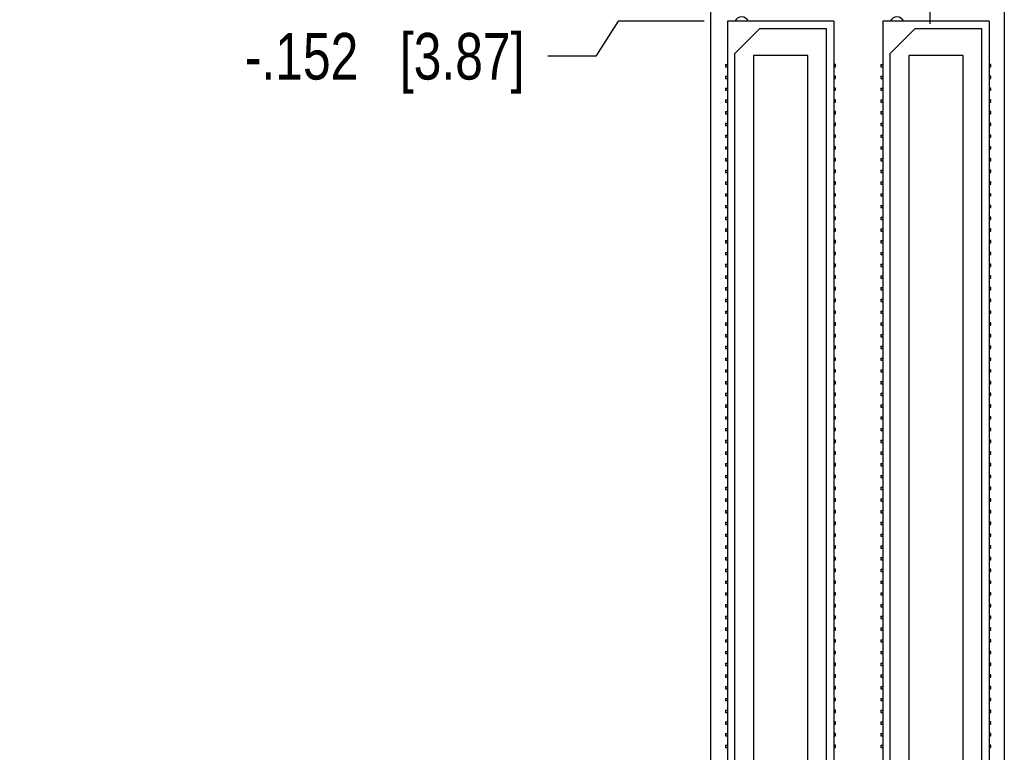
# Model space of a CAD drawing. Header units: inches. Extents: x 0 to 22, y 0 to 17.
# Tile 4 of 15: x 2.2 to 4.9, y 6.7 to 8.6. Entities that reach past the tile are written whole.
import ezdxf

# ---------------------------------------------------------------- set-up
doc = ezdxf.new("R2010")
doc.units = ezdxf.units.IN
doc.header["$LTSCALE"] = 1.21
doc.header["$MEASUREMENT"] = 0
doc.linetypes.add('CENTER', pattern=[0.6, 0.375, -0.075, 0.075, -0.075])
doc.layers.get('0').update_dxf_attribs({"linetype": 'CONTINUOUS'})
doc.layers.add('DEFAULT_1', color=7, linetype='CENTER')
doc.layers.add('DIMENSIONS', color=7, linetype='CONTINUOUS')
doc.styles.get("Standard").update_dxf_attribs({"font": 'txt', "width": 0.8})
doc.dimstyles.new('DIMSTYLE_2', dxfattribs={"dimtxt": 0.125, "dimasz": 0.18, "dimexe": 0.18, "dimexo": 0.0625, "dimgap": 0.09, "dimtad": 0, "dimtih": 1, "dimtoh": 1, "dimdec": 3, "dimzin": 4, "dimdsep": 46, "dimtxsty": 'STANDARD', "dimblk": '_FILLED', "dimblk1": '_FILLED', "dimblk2": '_FILLED', "dimcen": 0.09, "dimadec": 0, "dimazin": 0, "dimtp": 0.01, "dimtm": 0.01, "dimtfac": 1, "dimtdec": 3, "dimtofl": 0, "dimtmove": 0, "dimatfit": 3, "dimldrblk": '_FILLED', "dimfxl": 1, "dimtolj": 1, "dimtzin": 4, "dimarcsym": 0})

# ---------------------------------------------------------------- blocks, each defined once
blk = doc.blocks.new('*D6')
at = {"layer": 'DIMENSIONS', "color": 2, "linetype": 'CONTINUOUS'}
blk.add_line((4.0847, 5.1825), (3.6468, 5.1825), dxfattribs=at)
at = {"layer": 'DIMENSIONS', "color": 2, "linetype": 'CONTINUOUS', "insert": (3.5843, 5.245), "char_height": 0.125, "width": 1.325, "attachment_point": 3, "line_spacing_factor": 0.9}
blk.add_mtext('-3.610{\\Ftxt.shx;\\W1.000000;\\H0.125000; }[91.7]', dxfattribs=at)
blk = doc.blocks.new('_FILLED')
at = {"color": 0, "linetype": 'BYBLOCK'}
blk.add_solid([(0, 0), (-1, 0.174), (-1, -0.174)], dxfattribs=at)
blk = doc.blocks.new('*D7')
at = {"layer": 'DIMENSIONS', "color": 2, "linetype": 'CONTINUOUS'}
blk.add_line((4.5497, 4.9239), (3.6468, 4.9239), dxfattribs=at)
at = {"layer": 'DIMENSIONS', "color": 2, "linetype": 'CONTINUOUS', "insert": (3.5843, 4.9864), "char_height": 0.125, "width": 1.425, "attachment_point": 3, "line_spacing_factor": 0.9}
blk.add_mtext('-3.869{\\Ftxt.shx;\\W1.000000;\\H0.125000; }[98.27]', dxfattribs=at)
blk = doc.blocks.new('*D8')
at = {"layer": 'DIMENSIONS', "color": 2, "linetype": 'CONTINUOUS'}
for p, q in [((3.8355, 8.6405), (3.7756, 8.5463)), ((4.0668, 8.6405), (3.8355, 8.6405)), ((3.7756, 8.5463), (3.6468, 8.5463))]:
    blk.add_line(p, q, dxfattribs=at)
at = {"layer": 'DIMENSIONS', "color": 2, "linetype": 'CONTINUOUS', "insert": (3.5843, 8.6088), "char_height": 0.125, "width": 1.225, "attachment_point": 3, "line_spacing_factor": 0.9}
blk.add_mtext('-.152{\\Ftxt.shx;\\W1.000000;\\H0.125000; }[3.87]', dxfattribs=at)
blk = doc.blocks.new('*D9')
at = {"layer": 'DIMENSIONS', "color": 2, "linetype": 'CONTINUOUS'}
blk.add_line((4.0668, 5.913), (3.6468, 5.913), dxfattribs=at)
at = {"layer": 'DIMENSIONS', "color": 2, "linetype": 'CONTINUOUS', "insert": (3.5843, 5.9755), "char_height": 0.125, "width": 1.425, "attachment_point": 3, "line_spacing_factor": 0.9}
blk.add_mtext('-2.880{\\Ftxt.shx;\\W1.000000;\\H0.125000; }[73.15]', dxfattribs=at)
blk = doc.blocks.new('*D13')
at = {"layer": 'DIMENSIONS', "color": 2, "linetype": 'CONTINUOUS'}
blk.add_line((4.7373, 4.7363), (4.7373, 4.37), dxfattribs=at)
at = {"layer": 'DIMENSIONS', "color": 2, "linetype": 'CONTINUOUS', "insert": (4.6748, 4.3075), "char_height": 0.125, "width": 1.225, "attachment_point": 3, "rotation": 90, "line_spacing_factor": 0.9}
blk.add_mtext('.434{\\Ftxt.shx;\\W1.000000;\\H0.125000; }[11.02]', dxfattribs=at)
blk = doc.blocks.new('*D14')
at = {"layer": 'DIMENSIONS', "color": 2, "linetype": 'CONTINUOUS'}
blk.add_line((4.2723, 4.9949), (4.2723, 4.37), dxfattribs=at)
at = {"layer": 'DIMENSIONS', "color": 2, "linetype": 'CONTINUOUS', "insert": (4.2098, 4.3075), "char_height": 0.125, "width": 1.125, "attachment_point": 3, "rotation": 90, "line_spacing_factor": 0.9}
blk.add_mtext('.031{\\Ftxt.shx;\\W1.000000;\\H0.125000; }[0.79]', dxfattribs=at)

msp = doc.modelspace()

# ---------------------------------------------------------------- linework, layer by layer
at = {"color": 7, "linetype": 'CONTINUOUS'}
for p, q in [((4.0843, 5.0485), (4.0843, 8.9035)), ((4.8723, 8.9035), (4.8723, 4.8075)), ((4.1293, 8.6405), (4.1293, 5.913)), ((4.4143, 8.6405), (4.1293, 8.6405)), ((4.1493, 8.5535), (4.2163, 8.6205)), ((4.2163, 8.6205), (4.3943, 8.6205)), ((4.3943, 8.6205), (4.3943, 5.933)), ((4.4143, 8.6405), (4.4143, 5.913)), ((4.5463, 8.6405), (4.5463, 5.913)), ((4.8313, 8.6405), (4.5463, 8.6405)), ((4.5663, 8.5535), (4.6333, 8.6205)), ((4.6333, 8.6205), (4.8113, 8.6205)), ((4.8113, 8.6205), (4.8113, 5.933)), ((4.8313, 8.6405), (4.8313, 5.913)), ((4.1493, 6), (4.1493, 8.5535)), ((4.1988, 8.5488), (4.1988, 6.0048)), ((4.3448, 8.5488), (4.1988, 8.5488)), ((4.3448, 6.0048), (4.3448, 8.5488)), ((4.5663, 6), (4.5663, 8.5535)), ((4.6158, 8.5488), (4.6158, 6.0048)), ((4.7618, 8.5488), (4.6158, 8.5488)), ((4.7618, 6.0048), (4.7618, 8.5488)), ((4.1243, 8.524), (4.1243, 8.518)), ((4.1243, 8.524), (4.1293, 8.524)), ((4.1243, 8.518), (4.1293, 8.518)), ((4.4193, 8.524), (4.4143, 8.524)), ((4.4143, 8.518), (4.4193, 8.518)), ((4.4193, 8.518), (4.4193, 8.524)), ((4.5413, 8.524), (4.5413, 8.518)), ((4.5413, 8.524), (4.5463, 8.524)), ((4.5413, 8.518), (4.5463, 8.518)), ((4.8363, 8.524), (4.8313, 8.524)), ((4.8313, 8.518), (4.8363, 8.518)), ((4.8363, 8.518), (4.8363, 8.524)), ((4.1243, 8.4925), (4.1243, 8.4865)), ((4.1243, 8.4925), (4.1293, 8.4925)), ((4.1243, 8.4865), (4.1293, 8.4865)), ((4.4193, 8.4925), (4.4143, 8.4925)), ((4.4143, 8.4865), (4.4193, 8.4865)), ((4.4193, 8.4865), (4.4193, 8.4925)), ((4.5413, 8.4925), (4.5413, 8.4865)), ((4.5413, 8.4925), (4.5463, 8.4925)), ((4.5413, 8.4865), (4.5463, 8.4865)), ((4.8363, 8.4925), (4.8313, 8.4925)), ((4.8313, 8.4865), (4.8363, 8.4865)), ((4.8363, 8.4865), (4.8363, 8.4925)), ((4.1243, 8.461), (4.1243, 8.455)), ((4.1243, 8.461), (4.1293, 8.461)), ((4.4193, 8.461), (4.4143, 8.461)), ((4.4193, 8.455), (4.4193, 8.461)), ((4.5413, 8.461), (4.5413, 8.455)), ((4.5413, 8.461), (4.5463, 8.461)), ((4.8363, 8.461), (4.8313, 8.461)), ((4.8363, 8.455), (4.8363, 8.461)), ((4.1243, 8.455), (4.1293, 8.455)), ((4.4143, 8.455), (4.4193, 8.455)), ((4.5413, 8.455), (4.5463, 8.455)), ((4.8313, 8.455), (4.8363, 8.455)), ((4.1243, 8.4295), (4.1243, 8.4235)), ((4.1243, 8.4295), (4.1293, 8.4295)), ((4.1243, 8.4235), (4.1293, 8.4235)), ((4.4193, 8.4295), (4.4143, 8.4295)), ((4.4143, 8.4235), (4.4193, 8.4235)), ((4.4193, 8.4235), (4.4193, 8.4295)), ((4.5413, 8.4295), (4.5413, 8.4235)), ((4.5413, 8.4295), (4.5463, 8.4295)), ((4.5413, 8.4235), (4.5463, 8.4235)), ((4.8363, 8.4295), (4.8313, 8.4295)), ((4.8313, 8.4235), (4.8363, 8.4235)), ((4.8363, 8.4235), (4.8363, 8.4295)), ((4.1243, 8.398), (4.1243, 8.392)), ((4.1243, 8.398), (4.1293, 8.398)), ((4.1243, 8.392), (4.1293, 8.392)), ((4.4193, 8.398), (4.4143, 8.398)), ((4.4143, 8.392), (4.4193, 8.392)), ((4.4193, 8.392), (4.4193, 8.398)), ((4.5413, 8.398), (4.5413, 8.392)), ((4.5413, 8.398), (4.5463, 8.398)), ((4.5413, 8.392), (4.5463, 8.392)), ((4.8363, 8.398), (4.8313, 8.398)), ((4.8313, 8.392), (4.8363, 8.392)), ((4.8363, 8.392), (4.8363, 8.398)), ((4.1243, 8.3665), (4.1243, 8.3605)), ((4.1243, 8.3665), (4.1293, 8.3665)), ((4.1243, 8.3605), (4.1293, 8.3605)), ((4.4193, 8.3665), (4.4143, 8.3665)), ((4.4143, 8.3605), (4.4193, 8.3605)), ((4.4193, 8.3605), (4.4193, 8.3665)), ((4.5413, 8.3665), (4.5413, 8.3605)), ((4.5413, 8.3665), (4.5463, 8.3665)), ((4.5413, 8.3605), (4.5463, 8.3605)), ((4.8363, 8.3665), (4.8313, 8.3665)), ((4.8313, 8.3605), (4.8363, 8.3605)), ((4.8363, 8.3605), (4.8363, 8.3665)), ((4.1243, 8.335), (4.1243, 8.329)), ((4.1243, 8.335), (4.1293, 8.335)), ((4.1243, 8.329), (4.1293, 8.329)), ((4.4193, 8.335), (4.4143, 8.335)), ((4.4143, 8.329), (4.4193, 8.329)), ((4.4193, 8.329), (4.4193, 8.335)), ((4.5413, 8.335), (4.5413, 8.329)), ((4.5413, 8.335), (4.5463, 8.335)), ((4.5413, 8.329), (4.5463, 8.329)), ((4.8363, 8.335), (4.8313, 8.335)), ((4.8313, 8.329), (4.8363, 8.329)), ((4.8363, 8.329), (4.8363, 8.335)), ((4.1243, 8.3035), (4.1243, 8.2975)), ((4.1243, 8.3035), (4.1293, 8.3035)), ((4.4193, 8.3035), (4.4143, 8.3035)), ((4.4193, 8.2975), (4.4193, 8.3035)), ((4.5413, 8.3035), (4.5413, 8.2975)), ((4.5413, 8.3035), (4.5463, 8.3035)), ((4.8363, 8.3035), (4.8313, 8.3035)), ((4.8363, 8.2975), (4.8363, 8.3035)), ((4.1243, 8.2975), (4.1293, 8.2975)), ((4.4143, 8.2975), (4.4193, 8.2975)), ((4.5413, 8.2975), (4.5463, 8.2975)), ((4.8313, 8.2975), (4.8363, 8.2975)), ((4.1243, 8.272), (4.1243, 8.266)), ((4.1243, 8.272), (4.1293, 8.272)), ((4.1243, 8.266), (4.1293, 8.266)), ((4.4193, 8.272), (4.4143, 8.272)), ((4.4143, 8.266), (4.4193, 8.266)), ((4.4193, 8.266), (4.4193, 8.272)), ((4.5413, 8.272), (4.5413, 8.266)), ((4.5413, 8.272), (4.5463, 8.272)), ((4.5413, 8.266), (4.5463, 8.266)), ((4.8363, 8.272), (4.8313, 8.272)), ((4.8313, 8.266), (4.8363, 8.266)), ((4.8363, 8.266), (4.8363, 8.272)), ((4.1243, 8.2405), (4.1243, 8.2345)), ((4.1243, 8.2405), (4.1293, 8.2405)), ((4.1243, 8.2345), (4.1293, 8.2345)), ((4.4193, 8.2405), (4.4143, 8.2405)), ((4.4143, 8.2345), (4.4193, 8.2345)), ((4.4193, 8.2345), (4.4193, 8.2405)), ((4.5413, 8.2405), (4.5413, 8.2345)), ((4.5413, 8.2405), (4.5463, 8.2405)), ((4.5413, 8.2345), (4.5463, 8.2345)), ((4.8363, 8.2405), (4.8313, 8.2405)), ((4.8313, 8.2345), (4.8363, 8.2345)), ((4.8363, 8.2345), (4.8363, 8.2405)), ((4.1243, 8.209), (4.1243, 8.203)), ((4.1243, 8.209), (4.1293, 8.209)), ((4.1243, 8.203), (4.1293, 8.203)), ((4.4193, 8.209), (4.4143, 8.209)), ((4.4143, 8.203), (4.4193, 8.203)), ((4.4193, 8.203), (4.4193, 8.209)), ((4.5413, 8.209), (4.5413, 8.203)), ((4.5413, 8.209), (4.5463, 8.209)), ((4.5413, 8.203), (4.5463, 8.203)), ((4.8363, 8.209), (4.8313, 8.209)), ((4.8313, 8.203), (4.8363, 8.203)), ((4.8363, 8.203), (4.8363, 8.209)), ((4.1243, 8.1775), (4.1243, 8.1715)), ((4.1243, 8.1775), (4.1293, 8.1775)), ((4.1243, 8.1715), (4.1293, 8.1715)), ((4.4193, 8.1775), (4.4143, 8.1775)), ((4.4143, 8.1715), (4.4193, 8.1715)), ((4.4193, 8.1715), (4.4193, 8.1775)), ((4.5413, 8.1775), (4.5413, 8.1715)), ((4.5413, 8.1775), (4.5463, 8.1775)), ((4.5413, 8.1715), (4.5463, 8.1715)), ((4.8363, 8.1775), (4.8313, 8.1775)), ((4.8313, 8.1715), (4.8363, 8.1715)), ((4.8363, 8.1715), (4.8363, 8.1775)), ((4.1243, 8.146), (4.1243, 8.14)), ((4.1243, 8.146), (4.1293, 8.146)), ((4.4193, 8.146), (4.4143, 8.146)), ((4.4193, 8.14), (4.4193, 8.146)), ((4.5413, 8.146), (4.5413, 8.14)), ((4.5413, 8.146), (4.5463, 8.146)), ((4.8363, 8.146), (4.8313, 8.146)), ((4.8363, 8.14), (4.8363, 8.146)), ((4.1243, 8.14), (4.1293, 8.14)), ((4.1243, 8.1145), (4.1243, 8.1085)), ((4.1243, 8.1145), (4.1293, 8.1145)), ((4.4143, 8.14), (4.4193, 8.14)), ((4.4193, 8.1145), (4.4143, 8.1145)), ((4.4193, 8.1085), (4.4193, 8.1145)), ((4.5413, 8.14), (4.5463, 8.14)), ((4.5413, 8.1145), (4.5413, 8.1085)), ((4.5413, 8.1145), (4.5463, 8.1145)), ((4.8313, 8.14), (4.8363, 8.14)), ((4.8363, 8.1145), (4.8313, 8.1145)), ((4.8363, 8.1085), (4.8363, 8.1145)), ((4.1243, 8.1085), (4.1293, 8.1085)), ((4.4143, 8.1085), (4.4193, 8.1085)), ((4.5413, 8.1085), (4.5463, 8.1085)), ((4.8313, 8.1085), (4.8363, 8.1085)), ((4.1243, 8.083), (4.1243, 8.077)), ((4.1243, 8.083), (4.1293, 8.083)), ((4.1243, 8.077), (4.1293, 8.077)), ((4.4193, 8.083), (4.4143, 8.083)), ((4.4143, 8.077), (4.4193, 8.077)), ((4.4193, 8.077), (4.4193, 8.083)), ((4.5413, 8.083), (4.5413, 8.077)), ((4.5413, 8.083), (4.5463, 8.083)), ((4.5413, 8.077), (4.5463, 8.077)), ((4.8363, 8.083), (4.8313, 8.083)), ((4.8313, 8.077), (4.8363, 8.077)), ((4.8363, 8.077), (4.8363, 8.083)), ((4.1243, 8.0515), (4.1243, 8.0455)), ((4.1243, 8.0515), (4.1293, 8.0515)), ((4.1243, 8.0455), (4.1293, 8.0455)), ((4.4193, 8.0515), (4.4143, 8.0515)), ((4.4143, 8.0455), (4.4193, 8.0455)), ((4.4193, 8.0455), (4.4193, 8.0515)), ((4.5413, 8.0515), (4.5413, 8.0455)), ((4.5413, 8.0515), (4.5463, 8.0515)), ((4.5413, 8.0455), (4.5463, 8.0455)), ((4.8363, 8.0515), (4.8313, 8.0515)), ((4.8313, 8.0455), (4.8363, 8.0455)), ((4.8363, 8.0455), (4.8363, 8.0515)), ((4.1243, 8.02), (4.1243, 8.014)), ((4.1243, 8.02), (4.1293, 8.02)), ((4.1243, 8.014), (4.1293, 8.014)), ((4.4193, 8.02), (4.4143, 8.02)), ((4.4143, 8.014), (4.4193, 8.014)), ((4.4193, 8.014), (4.4193, 8.02)), ((4.5413, 8.02), (4.5413, 8.014)), ((4.5413, 8.02), (4.5463, 8.02)), ((4.5413, 8.014), (4.5463, 8.014)), ((4.8363, 8.02), (4.8313, 8.02)), ((4.8313, 8.014), (4.8363, 8.014)), ((4.8363, 8.014), (4.8363, 8.02)), ((4.1243, 7.9885), (4.1243, 7.9825)), ((4.1243, 7.9885), (4.1293, 7.9885)), ((4.1243, 7.9825), (4.1293, 7.9825)), ((4.4193, 7.9885), (4.4143, 7.9885)), ((4.4143, 7.9825), (4.4193, 7.9825)), ((4.4193, 7.9825), (4.4193, 7.9885)), ((4.5413, 7.9885), (4.5413, 7.9825)), ((4.5413, 7.9885), (4.5463, 7.9885)), ((4.5413, 7.9825), (4.5463, 7.9825)), ((4.8363, 7.9885), (4.8313, 7.9885)), ((4.8313, 7.9825), (4.8363, 7.9825)), ((4.8363, 7.9825), (4.8363, 7.9885)), ((4.1243, 7.957), (4.1243, 7.951)), ((4.1243, 7.957), (4.1293, 7.957)), ((4.4193, 7.957), (4.4143, 7.957)), ((4.4193, 7.951), (4.4193, 7.957)), ((4.5413, 7.957), (4.5413, 7.951)), ((4.5413, 7.957), (4.5463, 7.957)), ((4.8363, 7.957), (4.8313, 7.957)), ((4.8363, 7.951), (4.8363, 7.957)), ((4.1243, 7.951), (4.1293, 7.951)), ((4.4143, 7.951), (4.4193, 7.951)), ((4.5413, 7.951), (4.5463, 7.951)), ((4.8313, 7.951), (4.8363, 7.951)), ((4.1243, 7.9255), (4.1243, 7.9195)), ((4.1243, 7.9255), (4.1293, 7.9255)), ((4.1243, 7.9195), (4.1293, 7.9195)), ((4.4193, 7.9255), (4.4143, 7.9255)), ((4.4143, 7.9195), (4.4193, 7.9195)), ((4.4193, 7.9195), (4.4193, 7.9255)), ((4.5413, 7.9255), (4.5413, 7.9195)), ((4.5413, 7.9255), (4.5463, 7.9255)), ((4.5413, 7.9195), (4.5463, 7.9195)), ((4.8363, 7.9255), (4.8313, 7.9255)), ((4.8313, 7.9195), (4.8363, 7.9195)), ((4.8363, 7.9195), (4.8363, 7.9255)), ((4.1243, 7.894), (4.1243, 7.888)), ((4.1243, 7.894), (4.1293, 7.894)), ((4.1243, 7.888), (4.1293, 7.888)), ((4.4193, 7.894), (4.4143, 7.894)), ((4.4143, 7.888), (4.4193, 7.888)), ((4.4193, 7.888), (4.4193, 7.894)), ((4.5413, 7.894), (4.5413, 7.888)), ((4.5413, 7.894), (4.5463, 7.894)), ((4.5413, 7.888), (4.5463, 7.888)), ((4.8363, 7.894), (4.8313, 7.894)), ((4.8313, 7.888), (4.8363, 7.888)), ((4.8363, 7.888), (4.8363, 7.894)), ((4.1243, 7.8625), (4.1243, 7.8565)), ((4.1243, 7.8625), (4.1293, 7.8625)), ((4.1243, 7.8565), (4.1293, 7.8565)), ((4.4193, 7.8625), (4.4143, 7.8625)), ((4.4143, 7.8565), (4.4193, 7.8565)), ((4.4193, 7.8565), (4.4193, 7.8625)), ((4.5413, 7.8625), (4.5413, 7.8565)), ((4.5413, 7.8625), (4.5463, 7.8625)), ((4.5413, 7.8565), (4.5463, 7.8565)), ((4.8363, 7.8625), (4.8313, 7.8625)), ((4.8313, 7.8565), (4.8363, 7.8565)), ((4.8363, 7.8565), (4.8363, 7.8625)), ((4.1243, 7.831), (4.1243, 7.825)), ((4.1243, 7.831), (4.1293, 7.831)), ((4.1243, 7.825), (4.1293, 7.825)), ((4.4193, 7.831), (4.4143, 7.831)), ((4.4143, 7.825), (4.4193, 7.825)), ((4.4193, 7.825), (4.4193, 7.831)), ((4.5413, 7.831), (4.5413, 7.825)), ((4.5413, 7.831), (4.5463, 7.831)), ((4.5413, 7.825), (4.5463, 7.825)), ((4.8363, 7.831), (4.8313, 7.831)), ((4.8313, 7.825), (4.8363, 7.825)), ((4.8363, 7.825), (4.8363, 7.831)), ((4.1243, 7.7995), (4.1243, 7.7935)), ((4.1243, 7.7995), (4.1293, 7.7995)), ((4.4193, 7.7995), (4.4143, 7.7995)), ((4.4193, 7.7935), (4.4193, 7.7995)), ((4.5413, 7.7995), (4.5413, 7.7935)), ((4.5413, 7.7995), (4.5463, 7.7995)), ((4.8363, 7.7995), (4.8313, 7.7995)), ((4.8363, 7.7935), (4.8363, 7.7995)), ((4.1243, 7.7935), (4.1293, 7.7935)), ((4.4143, 7.7935), (4.4193, 7.7935)), ((4.5413, 7.7935), (4.5463, 7.7935)), ((4.8313, 7.7935), (4.8363, 7.7935)), ((4.1243, 7.768), (4.1243, 7.762)), ((4.1243, 7.768), (4.1293, 7.768)), ((4.1243, 7.762), (4.1293, 7.762)), ((4.4193, 7.768), (4.4143, 7.768)), ((4.4143, 7.762), (4.4193, 7.762)), ((4.4193, 7.762), (4.4193, 7.768)), ((4.5413, 7.768), (4.5413, 7.762)), ((4.5413, 7.768), (4.5463, 7.768)), ((4.5413, 7.762), (4.5463, 7.762)), ((4.8363, 7.768), (4.8313, 7.768)), ((4.8313, 7.762), (4.8363, 7.762)), ((4.8363, 7.762), (4.8363, 7.768)), ((4.1243, 7.7365), (4.1243, 7.7305)), ((4.1243, 7.7365), (4.1293, 7.7365)), ((4.1243, 7.7305), (4.1293, 7.7305)), ((4.4193, 7.7365), (4.4143, 7.7365)), ((4.4143, 7.7305), (4.4193, 7.7305)), ((4.4193, 7.7305), (4.4193, 7.7365)), ((4.5413, 7.7365), (4.5413, 7.7305)), ((4.5413, 7.7365), (4.5463, 7.7365)), ((4.5413, 7.7305), (4.5463, 7.7305)), ((4.8363, 7.7365), (4.8313, 7.7365)), ((4.8313, 7.7305), (4.8363, 7.7305)), ((4.8363, 7.7305), (4.8363, 7.7365)), ((4.1243, 7.705), (4.1243, 7.699)), ((4.1243, 7.705), (4.1293, 7.705)), ((4.1243, 7.699), (4.1293, 7.699)), ((4.4193, 7.705), (4.4143, 7.705)), ((4.4143, 7.699), (4.4193, 7.699)), ((4.4193, 7.699), (4.4193, 7.705)), ((4.5413, 7.705), (4.5413, 7.699)), ((4.5413, 7.705), (4.5463, 7.705)), ((4.5413, 7.699), (4.5463, 7.699)), ((4.8363, 7.705), (4.8313, 7.705)), ((4.8313, 7.699), (4.8363, 7.699)), ((4.8363, 7.699), (4.8363, 7.705)), ((4.1243, 7.6735), (4.1243, 7.6675)), ((4.1243, 7.6735), (4.1293, 7.6735)), ((4.1243, 7.6675), (4.1293, 7.6675)), ((4.4193, 7.6735), (4.4143, 7.6735)), ((4.4143, 7.6675), (4.4193, 7.6675)), ((4.4193, 7.6675), (4.4193, 7.6735)), ((4.5413, 7.6735), (4.5413, 7.6675)), ((4.5413, 7.6735), (4.5463, 7.6735)), ((4.5413, 7.6675), (4.5463, 7.6675)), ((4.8363, 7.6735), (4.8313, 7.6735)), ((4.8313, 7.6675), (4.8363, 7.6675)), ((4.8363, 7.6675), (4.8363, 7.6735)), ((4.1243, 7.642), (4.1243, 7.636)), ((4.1243, 7.642), (4.1293, 7.642)), ((4.4193, 7.642), (4.4143, 7.642)), ((4.4193, 7.636), (4.4193, 7.642)), ((4.5413, 7.642), (4.5413, 7.636)), ((4.5413, 7.642), (4.5463, 7.642)), ((4.8363, 7.642), (4.8313, 7.642)), ((4.8363, 7.636), (4.8363, 7.642)), ((4.1243, 7.636), (4.1293, 7.636)), ((4.4143, 7.636), (4.4193, 7.636)), ((4.5413, 7.636), (4.5463, 7.636)), ((4.8313, 7.636), (4.8363, 7.636)), ((4.1243, 7.6105), (4.1243, 7.6045)), ((4.1243, 7.6105), (4.1293, 7.6105)), ((4.1243, 7.6045), (4.1293, 7.6045)), ((4.4193, 7.6105), (4.4143, 7.6105)), ((4.4143, 7.6045), (4.4193, 7.6045)), ((4.4193, 7.6045), (4.4193, 7.6105)), ((4.5413, 7.6105), (4.5413, 7.6045)), ((4.5413, 7.6105), (4.5463, 7.6105)), ((4.5413, 7.6045), (4.5463, 7.6045)), ((4.8363, 7.6105), (4.8313, 7.6105)), ((4.8313, 7.6045), (4.8363, 7.6045)), ((4.8363, 7.6045), (4.8363, 7.6105)), ((4.1243, 7.579), (4.1243, 7.573)), ((4.1243, 7.579), (4.1293, 7.579)), ((4.1243, 7.573), (4.1293, 7.573)), ((4.4193, 7.579), (4.4143, 7.579)), ((4.4143, 7.573), (4.4193, 7.573)), ((4.4193, 7.573), (4.4193, 7.579)), ((4.5413, 7.579), (4.5413, 7.573)), ((4.5413, 7.579), (4.5463, 7.579)), ((4.5413, 7.573), (4.5463, 7.573)), ((4.8363, 7.579), (4.8313, 7.579)), ((4.8313, 7.573), (4.8363, 7.573)), ((4.8363, 7.573), (4.8363, 7.579)), ((4.1243, 7.5475), (4.1243, 7.5415)), ((4.1243, 7.5475), (4.1293, 7.5475)), ((4.1243, 7.5415), (4.1293, 7.5415)), ((4.4193, 7.5475), (4.4143, 7.5475)), ((4.4143, 7.5415), (4.4193, 7.5415)), ((4.4193, 7.5415), (4.4193, 7.5475)), ((4.5413, 7.5475), (4.5413, 7.5415)), ((4.5413, 7.5475), (4.5463, 7.5475)), ((4.5413, 7.5415), (4.5463, 7.5415)), ((4.8363, 7.5475), (4.8313, 7.5475)), ((4.8313, 7.5415), (4.8363, 7.5415)), ((4.8363, 7.5415), (4.8363, 7.5475)), ((4.1243, 7.516), (4.1243, 7.51)), ((4.1243, 7.516), (4.1293, 7.516)), ((4.1243, 7.51), (4.1293, 7.51)), ((4.4193, 7.516), (4.4143, 7.516)), ((4.4143, 7.51), (4.4193, 7.51)), ((4.4193, 7.51), (4.4193, 7.516)), ((4.5413, 7.516), (4.5413, 7.51)), ((4.5413, 7.516), (4.5463, 7.516)), ((4.5413, 7.51), (4.5463, 7.51)), ((4.8363, 7.516), (4.8313, 7.516)), ((4.8313, 7.51), (4.8363, 7.51)), ((4.8363, 7.51), (4.8363, 7.516)), ((4.1243, 7.4845), (4.1243, 7.4785)), ((4.1243, 7.4845), (4.1293, 7.4845)), ((4.4193, 7.4845), (4.4143, 7.4845)), ((4.4193, 7.4785), (4.4193, 7.4845)), ((4.5413, 7.4845), (4.5413, 7.4785)), ((4.5413, 7.4845), (4.5463, 7.4845)), ((4.8363, 7.4845), (4.8313, 7.4845)), ((4.8363, 7.4785), (4.8363, 7.4845)), ((4.1243, 7.4785), (4.1293, 7.4785)), ((4.4143, 7.4785), (4.4193, 7.4785)), ((4.5413, 7.4785), (4.5463, 7.4785)), ((4.8313, 7.4785), (4.8363, 7.4785)), ((4.1243, 7.453), (4.1243, 7.447)), ((4.1243, 7.453), (4.1293, 7.453)), ((4.1243, 7.447), (4.1293, 7.447)), ((4.4193, 7.453), (4.4143, 7.453)), ((4.4143, 7.447), (4.4193, 7.447)), ((4.4193, 7.447), (4.4193, 7.453)), ((4.5413, 7.453), (4.5413, 7.447)), ((4.5413, 7.453), (4.5463, 7.453)), ((4.5413, 7.447), (4.5463, 7.447)), ((4.8363, 7.453), (4.8313, 7.453)), ((4.8313, 7.447), (4.8363, 7.447)), ((4.8363, 7.447), (4.8363, 7.453)), ((4.1243, 7.4215), (4.1243, 7.4155)), ((4.1243, 7.4215), (4.1293, 7.4215)), ((4.1243, 7.4155), (4.1293, 7.4155)), ((4.4193, 7.4215), (4.4143, 7.4215)), ((4.4143, 7.4155), (4.4193, 7.4155)), ((4.4193, 7.4155), (4.4193, 7.4215)), ((4.5413, 7.4215), (4.5413, 7.4155)), ((4.5413, 7.4215), (4.5463, 7.4215)), ((4.5413, 7.4155), (4.5463, 7.4155)), ((4.8363, 7.4215), (4.8313, 7.4215)), ((4.8313, 7.4155), (4.8363, 7.4155)), ((4.8363, 7.4155), (4.8363, 7.4215)), ((4.1243, 7.39), (4.1243, 7.384)), ((4.1243, 7.39), (4.1293, 7.39)), ((4.1243, 7.384), (4.1293, 7.384)), ((4.4193, 7.39), (4.4143, 7.39)), ((4.4143, 7.384), (4.4193, 7.384)), ((4.4193, 7.384), (4.4193, 7.39)), ((4.5413, 7.39), (4.5413, 7.384)), ((4.5413, 7.39), (4.5463, 7.39)), ((4.5413, 7.384), (4.5463, 7.384)), ((4.8363, 7.39), (4.8313, 7.39)), ((4.8313, 7.384), (4.8363, 7.384)), ((4.8363, 7.384), (4.8363, 7.39)), ((4.1243, 7.3585), (4.1243, 7.3525)), ((4.1243, 7.3585), (4.1293, 7.3585)), ((4.1243, 7.3525), (4.1293, 7.3525)), ((4.4193, 7.3585), (4.4143, 7.3585)), ((4.4143, 7.3525), (4.4193, 7.3525)), ((4.4193, 7.3525), (4.4193, 7.3585)), ((4.5413, 7.3585), (4.5413, 7.3525)), ((4.5413, 7.3585), (4.5463, 7.3585)), ((4.5413, 7.3525), (4.5463, 7.3525)), ((4.8363, 7.3585), (4.8313, 7.3585)), ((4.8313, 7.3525), (4.8363, 7.3525)), ((4.8363, 7.3525), (4.8363, 7.3585)), ((4.1243, 7.327), (4.1243, 7.321)), ((4.1243, 7.327), (4.1293, 7.327)), ((4.4193, 7.327), (4.4143, 7.327)), ((4.4193, 7.321), (4.4193, 7.327)), ((4.5413, 7.327), (4.5413, 7.321)), ((4.5413, 7.327), (4.5463, 7.327)), ((4.8363, 7.327), (4.8313, 7.327)), ((4.8363, 7.321), (4.8363, 7.327)), ((4.1243, 7.321), (4.1293, 7.321)), ((4.1243, 7.2955), (4.1243, 7.2895)), ((4.1243, 7.2955), (4.1293, 7.2955)), ((4.4143, 7.321), (4.4193, 7.321)), ((4.4193, 7.2955), (4.4143, 7.2955)), ((4.4193, 7.2895), (4.4193, 7.2955)), ((4.5413, 7.321), (4.5463, 7.321)), ((4.5413, 7.2955), (4.5413, 7.2895)), ((4.5413, 7.2955), (4.5463, 7.2955)), ((4.8313, 7.321), (4.8363, 7.321)), ((4.8363, 7.2955), (4.8313, 7.2955)), ((4.8363, 7.2895), (4.8363, 7.2955)), ((4.1243, 7.2895), (4.1293, 7.2895)), ((4.4143, 7.2895), (4.4193, 7.2895)), ((4.5413, 7.2895), (4.5463, 7.2895)), ((4.8313, 7.2895), (4.8363, 7.2895)), ((4.1243, 7.264), (4.1243, 7.258)), ((4.1243, 7.264), (4.1293, 7.264)), ((4.1243, 7.258), (4.1293, 7.258)), ((4.4193, 7.264), (4.4143, 7.264)), ((4.4143, 7.258), (4.4193, 7.258)), ((4.4193, 7.258), (4.4193, 7.264)), ((4.5413, 7.264), (4.5413, 7.258)), ((4.5413, 7.264), (4.5463, 7.264)), ((4.5413, 7.258), (4.5463, 7.258)), ((4.8363, 7.264), (4.8313, 7.264)), ((4.8313, 7.258), (4.8363, 7.258)), ((4.8363, 7.258), (4.8363, 7.264)), ((4.1243, 7.2325), (4.1243, 7.2265)), ((4.1243, 7.2325), (4.1293, 7.2325)), ((4.1243, 7.2265), (4.1293, 7.2265)), ((4.4193, 7.2325), (4.4143, 7.2325)), ((4.4143, 7.2265), (4.4193, 7.2265)), ((4.4193, 7.2265), (4.4193, 7.2325)), ((4.5413, 7.2325), (4.5413, 7.2265)), ((4.5413, 7.2325), (4.5463, 7.2325)), ((4.5413, 7.2265), (4.5463, 7.2265)), ((4.8363, 7.2325), (4.8313, 7.2325)), ((4.8313, 7.2265), (4.8363, 7.2265)), ((4.8363, 7.2265), (4.8363, 7.2325)), ((4.1243, 7.201), (4.1243, 7.195)), ((4.1243, 7.201), (4.1293, 7.201)), ((4.1243, 7.195), (4.1293, 7.195)), ((4.4193, 7.201), (4.4143, 7.201)), ((4.4143, 7.195), (4.4193, 7.195)), ((4.4193, 7.195), (4.4193, 7.201)), ((4.5413, 7.201), (4.5413, 7.195)), ((4.5413, 7.201), (4.5463, 7.201)), ((4.5413, 7.195), (4.5463, 7.195)), ((4.8363, 7.201), (4.8313, 7.201)), ((4.8313, 7.195), (4.8363, 7.195)), ((4.8363, 7.195), (4.8363, 7.201)), ((4.1243, 7.1695), (4.1243, 7.1635)), ((4.1243, 7.1695), (4.1293, 7.1695)), ((4.1243, 7.1635), (4.1293, 7.1635)), ((4.4193, 7.1695), (4.4143, 7.1695)), ((4.4143, 7.1635), (4.4193, 7.1635)), ((4.4193, 7.1635), (4.4193, 7.1695)), ((4.5413, 7.1695), (4.5413, 7.1635)), ((4.5413, 7.1695), (4.5463, 7.1695)), ((4.5413, 7.1635), (4.5463, 7.1635)), ((4.8363, 7.1695), (4.8313, 7.1695)), ((4.8313, 7.1635), (4.8363, 7.1635)), ((4.8363, 7.1635), (4.8363, 7.1695)), ((4.1243, 7.138), (4.1243, 7.132)), ((4.1243, 7.138), (4.1293, 7.138)), ((4.4193, 7.138), (4.4143, 7.138)), ((4.4193, 7.132), (4.4193, 7.138)), ((4.5413, 7.138), (4.5413, 7.132)), ((4.5413, 7.138), (4.5463, 7.138)), ((4.8363, 7.138), (4.8313, 7.138)), ((4.8363, 7.132), (4.8363, 7.138)), ((4.1243, 7.132), (4.1293, 7.132)), ((4.4143, 7.132), (4.4193, 7.132)), ((4.5413, 7.132), (4.5463, 7.132)), ((4.8313, 7.132), (4.8363, 7.132)), ((4.1243, 7.1065), (4.1243, 7.1005)), ((4.1243, 7.1065), (4.1293, 7.1065)), ((4.1243, 7.1005), (4.1293, 7.1005)), ((4.4193, 7.1065), (4.4143, 7.1065)), ((4.4143, 7.1005), (4.4193, 7.1005)), ((4.4193, 7.1005), (4.4193, 7.1065)), ((4.5413, 7.1065), (4.5413, 7.1005)), ((4.5413, 7.1065), (4.5463, 7.1065)), ((4.5413, 7.1005), (4.5463, 7.1005)), ((4.8363, 7.1065), (4.8313, 7.1065)), ((4.8313, 7.1005), (4.8363, 7.1005)), ((4.8363, 7.1005), (4.8363, 7.1065)), ((4.1243, 7.075), (4.1243, 7.069)), ((4.1243, 7.075), (4.1293, 7.075)), ((4.1243, 7.069), (4.1293, 7.069)), ((4.4193, 7.075), (4.4143, 7.075)), ((4.4143, 7.069), (4.4193, 7.069)), ((4.4193, 7.069), (4.4193, 7.075)), ((4.5413, 7.075), (4.5413, 7.069)), ((4.5413, 7.075), (4.5463, 7.075)), ((4.5413, 7.069), (4.5463, 7.069)), ((4.8363, 7.075), (4.8313, 7.075)), ((4.8313, 7.069), (4.8363, 7.069)), ((4.8363, 7.069), (4.8363, 7.075)), ((4.1243, 7.0435), (4.1243, 7.0375)), ((4.1243, 7.0435), (4.1293, 7.0435)), ((4.1243, 7.0375), (4.1293, 7.0375)), ((4.4193, 7.0435), (4.4143, 7.0435)), ((4.4143, 7.0375), (4.4193, 7.0375)), ((4.4193, 7.0375), (4.4193, 7.0435)), ((4.5413, 7.0435), (4.5413, 7.0375)), ((4.5413, 7.0435), (4.5463, 7.0435)), ((4.5413, 7.0375), (4.5463, 7.0375)), ((4.8363, 7.0435), (4.8313, 7.0435)), ((4.8313, 7.0375), (4.8363, 7.0375)), ((4.8363, 7.0375), (4.8363, 7.0435)), ((4.1243, 7.012), (4.1243, 7.006)), ((4.1243, 7.012), (4.1293, 7.012)), ((4.1243, 7.006), (4.1293, 7.006)), ((4.4193, 7.012), (4.4143, 7.012)), ((4.4143, 7.006), (4.4193, 7.006)), ((4.4193, 7.006), (4.4193, 7.012)), ((4.5413, 7.012), (4.5413, 7.006)), ((4.5413, 7.012), (4.5463, 7.012)), ((4.5413, 7.006), (4.5463, 7.006)), ((4.8363, 7.012), (4.8313, 7.012)), ((4.8313, 7.006), (4.8363, 7.006)), ((4.8363, 7.006), (4.8363, 7.012)), ((4.1243, 6.9805), (4.1243, 6.9745)), ((4.1243, 6.9805), (4.1293, 6.9805)), ((4.4193, 6.9805), (4.4143, 6.9805)), ((4.4193, 6.9745), (4.4193, 6.9805)), ((4.5413, 6.9805), (4.5413, 6.9745)), ((4.5413, 6.9805), (4.5463, 6.9805)), ((4.8363, 6.9805), (4.8313, 6.9805)), ((4.8363, 6.9745), (4.8363, 6.9805)), ((4.1243, 6.9745), (4.1293, 6.9745)), ((4.4143, 6.9745), (4.4193, 6.9745)), ((4.5413, 6.9745), (4.5463, 6.9745)), ((4.8313, 6.9745), (4.8363, 6.9745)), ((4.1243, 6.949), (4.1243, 6.943)), ((4.1243, 6.949), (4.1293, 6.949)), ((4.1243, 6.943), (4.1293, 6.943)), ((4.4193, 6.949), (4.4143, 6.949)), ((4.4143, 6.943), (4.4193, 6.943)), ((4.4193, 6.943), (4.4193, 6.949)), ((4.5413, 6.949), (4.5413, 6.943)), ((4.5413, 6.949), (4.5463, 6.949)), ((4.5413, 6.943), (4.5463, 6.943)), ((4.8363, 6.949), (4.8313, 6.949)), ((4.8313, 6.943), (4.8363, 6.943)), ((4.8363, 6.943), (4.8363, 6.949)), ((4.1243, 6.9175), (4.1243, 6.9115)), ((4.1243, 6.9175), (4.1293, 6.9175)), ((4.1243, 6.9115), (4.1293, 6.9115)), ((4.4193, 6.9175), (4.4143, 6.9175)), ((4.4143, 6.9115), (4.4193, 6.9115)), ((4.4193, 6.9115), (4.4193, 6.9175)), ((4.5413, 6.9175), (4.5413, 6.9115)), ((4.5413, 6.9175), (4.5463, 6.9175)), ((4.5413, 6.9115), (4.5463, 6.9115)), ((4.8363, 6.9175), (4.8313, 6.9175)), ((4.8313, 6.9115), (4.8363, 6.9115)), ((4.8363, 6.9115), (4.8363, 6.9175)), ((4.1243, 6.886), (4.1243, 6.88)), ((4.1243, 6.886), (4.1293, 6.886)), ((4.1243, 6.88), (4.1293, 6.88)), ((4.4193, 6.886), (4.4143, 6.886)), ((4.4143, 6.88), (4.4193, 6.88)), ((4.4193, 6.88), (4.4193, 6.886)), ((4.5413, 6.886), (4.5413, 6.88)), ((4.5413, 6.886), (4.5463, 6.886)), ((4.5413, 6.88), (4.5463, 6.88)), ((4.8363, 6.886), (4.8313, 6.886)), ((4.8313, 6.88), (4.8363, 6.88)), ((4.8363, 6.88), (4.8363, 6.886)), ((4.1243, 6.8545), (4.1243, 6.8485)), ((4.1243, 6.8545), (4.1293, 6.8545)), ((4.1243, 6.8485), (4.1293, 6.8485)), ((4.4193, 6.8545), (4.4143, 6.8545)), ((4.4143, 6.8485), (4.4193, 6.8485)), ((4.4193, 6.8485), (4.4193, 6.8545)), ((4.5413, 6.8545), (4.5463, 6.8545)), ((4.5413, 6.8545), (4.5413, 6.8485)), ((4.5413, 6.8485), (4.5463, 6.8485)), ((4.8363, 6.8545), (4.8313, 6.8545)), ((4.8313, 6.8485), (4.8363, 6.8485)), ((4.8363, 6.8485), (4.8363, 6.8545)), ((4.1243, 6.823), (4.1243, 6.817)), ((4.1243, 6.823), (4.1293, 6.823)), ((4.4193, 6.823), (4.4143, 6.823)), ((4.4193, 6.817), (4.4193, 6.823)), ((4.5413, 6.823), (4.5463, 6.823)), ((4.5413, 6.823), (4.5413, 6.817)), ((4.8363, 6.823), (4.8313, 6.823)), ((4.8363, 6.817), (4.8363, 6.823)), ((4.1243, 6.817), (4.1293, 6.817)), ((4.4143, 6.817), (4.4193, 6.817)), ((4.5413, 6.817), (4.5463, 6.817)), ((4.8313, 6.817), (4.8363, 6.817)), ((4.1243, 6.7915), (4.1243, 6.7855)), ((4.1243, 6.7915), (4.1293, 6.7915)), ((4.1243, 6.7855), (4.1293, 6.7855)), ((4.4193, 6.7915), (4.4143, 6.7915)), ((4.4143, 6.7855), (4.4193, 6.7855)), ((4.4193, 6.7855), (4.4193, 6.7915)), ((4.5413, 6.7915), (4.5463, 6.7915)), ((4.5413, 6.7915), (4.5413, 6.7855)), ((4.5413, 6.7855), (4.5463, 6.7855)), ((4.8363, 6.7915), (4.8313, 6.7915)), ((4.8313, 6.7855), (4.8363, 6.7855)), ((4.8363, 6.7855), (4.8363, 6.7915)), ((4.1243, 6.76), (4.1243, 6.754)), ((4.1243, 6.76), (4.1293, 6.76)), ((4.1243, 6.754), (4.1293, 6.754)), ((4.4193, 6.76), (4.4143, 6.76)), ((4.4143, 6.754), (4.4193, 6.754)), ((4.4193, 6.754), (4.4193, 6.76)), ((4.5413, 6.76), (4.5463, 6.76)), ((4.5413, 6.76), (4.5413, 6.754)), ((4.5413, 6.754), (4.5463, 6.754)), ((4.8363, 6.76), (4.8313, 6.76)), ((4.8313, 6.754), (4.8363, 6.754)), ((4.8363, 6.754), (4.8363, 6.76)), ((4.1243, 6.7285), (4.1243, 6.7225)), ((4.1243, 6.7285), (4.1293, 6.7285)), ((4.1243, 6.7225), (4.1293, 6.7225)), ((4.4193, 6.7285), (4.4143, 6.7285)), ((4.4143, 6.7225), (4.4193, 6.7225)), ((4.4193, 6.7225), (4.4193, 6.7285)), ((4.5413, 6.7285), (4.5463, 6.7285)), ((4.5413, 6.7285), (4.5413, 6.7225)), ((4.5413, 6.7225), (4.5463, 6.7225)), ((4.8363, 6.7285), (4.8313, 6.7285)), ((4.8313, 6.7225), (4.8363, 6.7225)), ((4.8363, 6.7225), (4.8363, 6.7285)), ((4.1243, 6.697), (4.1243, 6.691)), ((4.1243, 6.697), (4.1293, 6.697)), ((4.1243, 6.691), (4.1293, 6.691)), ((4.4193, 6.697), (4.4143, 6.697)), ((4.4143, 6.691), (4.4193, 6.691)), ((4.4193, 6.691), (4.4193, 6.697)), ((4.5413, 6.697), (4.5463, 6.697)), ((4.5413, 6.697), (4.5413, 6.691)), ((4.5413, 6.691), (4.5463, 6.691)), ((4.8363, 6.697), (4.8313, 6.697)), ((4.8313, 6.691), (4.8363, 6.691)), ((4.8363, 6.691), (4.8363, 6.697))]:
    msp.add_line(p, q, dxfattribs=at)
for centre in [(4.1671, 8.632), (4.5841, 8.632)]:
    msp.add_arc(centre, 0.02, 25.1507, 154.8493, dxfattribs=at)
at = {"layer": 'DEFAULT_1', "color": 7, "linetype": 'CENTER'}
msp.add_line((4.6723, 8.7585), (4.6723, 8.6334), dxfattribs=at)

# ---------------------------------------------------------------- dimensions: what is measured, and where the dimension line sits
at = {"layer": 'DIMENSIONS', "color": 2, "linetype": 'CONTINUOUS'}
for feature_location, offset, picture, middle in [((4.5497, 4.9239), (-0.9029, 0), '*D7', (2.6218, 4.9239)), ((4.0668, 5.913), (-0.42, 0), '*D9', (2.6218, 5.913)), ((4.0847, 5.1825), (-0.4379, 0), '*D6', (2.6718, 5.1825)), ((4.0668, 8.6405), (-0.42, -0.0942), '*D8', (2.7718, 8.5463))]:
    dim = msp.add_ordinate_dim(feature_location=feature_location, offset=offset, dtype=0, origin=(4.1782, 8.7929), text='-<>', dimstyle='DIMSTYLE_2', dxfattribs=at)
    dim.commit()
    dim.dimension.update_dxf_attribs({"geometry": picture, "text_midpoint": middle})
for feature_location, offset, picture, middle in [((4.2723, 4.9949), (0, -0.6249), '*D14', (4.3844, 3.5215)), ((4.7373, 4.7363), (0, -0.3663), '*D13', (4.8718, 3.4715))]:
    dim = msp.add_ordinate_dim(feature_location=feature_location, offset=offset, dtype=1, origin=(4.3033, 8.7929), dimstyle='DIMSTYLE_2', dxfattribs=at)
    dim.commit()
    dim.dimension.update_dxf_attribs({"geometry": picture, "text_midpoint": middle})

doc.saveas('drawing.dxf')
